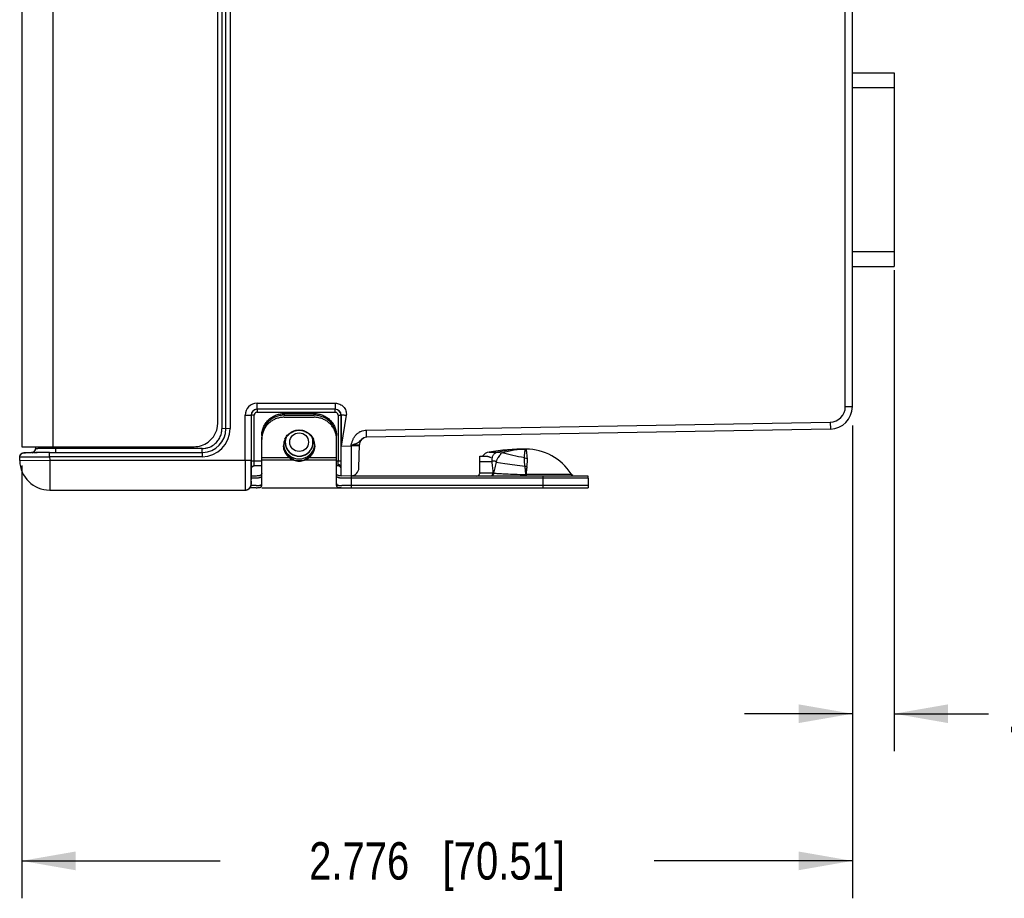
# Model space of a CAD drawing. Header units: inches. Extents: x 0 to 22, y 0 to 17.
# Tile 3 of 21: x 10.2 to 13.5, y 4 to 6.9. Entities that reach past the tile are written whole.
import ezdxf

# ---------------------------------------------------------------- set-up
doc = ezdxf.new("R2010")
doc.units = ezdxf.units.IN
doc.header["$LTSCALE"] = 1.21
doc.header["$MEASUREMENT"] = 0
doc.layers.get('0').update_dxf_attribs({"linetype": 'CONTINUOUS'})
doc.layers.add('DIMENSIONS', color=7, linetype='CONTINUOUS')
doc.styles.get("Standard").update_dxf_attribs({"font": 'txt', "width": 0.8})
doc.dimstyles.new('DIMSTYLE_1', dxfattribs={"dimtxt": 0.125, "dimasz": 0.18, "dimexe": 0.18, "dimexo": 0.0625, "dimgap": 0.09, "dimtad": 0, "dimtih": 1, "dimtoh": 1, "dimdec": 3, "dimzin": 4, "dimdsep": 46, "dimtxsty": 'STANDARD', "dimblk": '_FILLED', "dimblk1": '_FILLED', "dimblk2": '_FILLED', "dimcen": 0.09, "dimadec": 0, "dimazin": 0, "dimtp": 0.01, "dimtm": 0.01, "dimtfac": 1, "dimtdec": 3, "dimtofl": 0, "dimtmove": 0, "dimatfit": 3, "dimldrblk": '_FILLED', "dimfxl": 1, "dimtolj": 1, "dimtzin": 4, "dimarcsym": 0})

# ---------------------------------------------------------------- blocks, each defined once
blk = doc.blocks.new('_FILLED')
at = {"color": 0, "linetype": 'BYBLOCK'}
blk.add_solid([(0, 0), (-1, 0.174), (-1, -0.174)], dxfattribs=at)
blk = doc.blocks.new('*D5')
at = {"layer": 'DIMENSIONS', "color": 2, "linetype": 'CONTINUOUS'}
for p, q in [((13.0877, 6.0771), (13.0877, 4.4702)), ((12.9477, 5.5586), (12.9477, 4.4702)), ((12.9477, 4.5952), (12.5877, 4.5952)), ((13.0877, 4.5952), (13.4027, 4.5952))]:
    blk.add_line(p, q, dxfattribs=at)
at = {"layer": 'DIMENSIONS', "color": 2, "linetype": 'CONTINUOUS', "xscale": 0.18, "yscale": 0.18, "zscale": 0.18}
blk.add_blockref('_FILLED', (12.9477, 4.5952), dxfattribs=at)
at = {"layer": 'DIMENSIONS', "color": 2, "linetype": 'CONTINUOUS', "xscale": 0.18, "yscale": 0.18, "zscale": 0.18, "rotation": 180}
blk.add_blockref('_FILLED', (13.0877, 4.5952), dxfattribs=at)
at = {"layer": 'DIMENSIONS', "color": 2, "linetype": 'CONTINUOUS', "insert": (13.4652, 4.6577), "char_height": 0.125, "width": 1.125, "attachment_point": 1, "line_spacing_factor": 0.9}
blk.add_mtext('.140{\\Ftxt.shx;\\W1.000000;\\H0.125000; }[3.56]', dxfattribs=at)
blk = doc.blocks.new('*D6')
at = {"layer": 'DIMENSIONS', "color": 2, "linetype": 'CONTINUOUS'}
for p, q in [((12.9477, 5.5586), (12.9477, 3.9785)), ((10.1717, 5.4249), (10.1717, 3.9785)), ((10.1717, 4.1035), (10.8347, 4.1035)), ((12.9477, 4.1035), (12.2847, 4.1035))]:
    blk.add_line(p, q, dxfattribs=at)
at = {"layer": 'DIMENSIONS', "color": 2, "linetype": 'CONTINUOUS', "xscale": 0.18, "yscale": 0.18, "zscale": 0.18, "rotation": 180}
blk.add_blockref('_FILLED', (10.1717, 4.1035), dxfattribs=at)
at = {"layer": 'DIMENSIONS', "color": 2, "linetype": 'CONTINUOUS', "xscale": 0.18, "yscale": 0.18, "zscale": 0.18}
blk.add_blockref('_FILLED', (12.9477, 4.1035), dxfattribs=at)
at = {"layer": 'DIMENSIONS', "color": 2, "linetype": 'CONTINUOUS', "insert": (11.5597, 4.166), "char_height": 0.125, "width": 1.325, "attachment_point": 2, "line_spacing_factor": 0.9}
blk.add_mtext('2.776{\\Ftxt.shx;\\W1.000000;\\H0.125000; }[70.51]', dxfattribs=at)

msp = doc.modelspace()

# ---------------------------------------------------------------- linework, layer by layer
at = {"color": 7, "linetype": 'CONTINUOUS'}
for p, q in [((10.1717, 8.6664), (10.1717, 5.4874)), ((10.2752, 8.6664), (10.2752, 5.4874)), ((10.8273, 5.5674), (10.8273, 8.5864)), ((12.9477, 6.7363), (13.0877, 6.7363)), ((13.0877, 6.7363), (13.0877, 6.0896)), ((13.0877, 6.6863), (12.9477, 6.6863)), ((12.9477, 6.1396), (13.0877, 6.1396)), ((12.9477, 6.0896), (13.0877, 6.0896)), ((11.0487, 5.5856), (11.1487, 5.5856)), ((10.9737, 5.3572), (10.9737, 5.5117)), ((11.2237, 5.3572), (11.2237, 5.5117)), ((10.1717, 5.4874), (10.7474, 5.4874)), ((11.7334, 5.4692), (11.7644, 5.4692)), ((10.9737, 5.4438), (11.0813, 5.4438)), ((11.1161, 5.4438), (11.2237, 5.4438)), ((11.7022, 5.4554), (11.7243, 5.4554)), ((11.7022, 5.4004), (11.7022, 5.4554)), ((11.7023, 5.4004), (11.7022, 5.4004)), ((11.8551, 5.4089), (11.8537, 5.4208)), ((11.8556, 5.4037), (11.8551, 5.4089)), ((11.8578, 5.4037), (11.8568, 5.3942)), ((11.8588, 5.4129), (11.8578, 5.4037)), ((11.8599, 5.4216), (11.8588, 5.4129)), ((10.9555, 5.3824), (10.9388, 5.3824)), ((12.0647, 5.3824), (11.2387, 5.3824)), ((11.2737, 5.3504), (11.2737, 5.3824)), ((11.8567, 5.3933), (11.8566, 5.3942)), ((11.8568, 5.3942), (11.8567, 5.3933)), ((11.9147, 5.3504), (11.9147, 5.3824)), ((12.0647, 5.3824), (12.0647, 5.3504)), ((10.9555, 5.3504), (10.9348, 5.3504)), ((10.9737, 5.3504), (12.0647, 5.3504))]:
    msp.add_line(p, q, dxfattribs=at)
at = {"color": 6, "linetype": 'CONTINUOUS'}
for p, q in [((10.8407, 8.6063), (10.8407, 5.5475)), ((10.8541, 5.5476), (10.8541, 8.6062)), ((10.8679, 8.6062), (10.8679, 5.5476)), ((12.9477, 5.6211), (12.9477, 8.5327)), ((12.9241, 5.6211), (12.9241, 7.1228)), ((10.9581, 5.6324), (11.2194, 5.6324)), ((10.9581, 5.6124), (10.9581, 5.6324)), ((11.2194, 5.6324), (11.2194, 5.6124)), ((11.2194, 5.6124), (10.9581, 5.6124)), ((10.9587, 5.6124), (10.9587, 5.6024)), ((10.9587, 5.6024), (11.2188, 5.6024)), ((11.0487, 5.5982), (11.1487, 5.5982)), ((11.0487, 5.5982), (11.0487, 5.5926)), ((11.1487, 5.5926), (11.1487, 5.5982)), ((11.2188, 5.6024), (11.2188, 5.6124)), ((12.9241, 5.6211), (12.9477, 5.6211)), ((10.9181, 5.5924), (10.9381, 5.5924)), ((10.9181, 5.4424), (10.9181, 5.5924)), ((10.9381, 5.5924), (10.9381, 5.4424)), ((10.9487, 5.5924), (10.9387, 5.5924)), ((10.9487, 5.4404), (10.9487, 5.5924)), ((11.0487, 5.5926), (11.1487, 5.5926)), ((11.2288, 5.5924), (11.2394, 5.5924)), ((11.2288, 5.5924), (11.2288, 5.4404)), ((11.2388, 5.4894), (11.2388, 5.5924)), ((11.2394, 5.5924), (11.2395, 5.4894)), ((11.2561, 5.5924), (11.2395, 5.4894)), ((11.324, 5.5427), (12.8736, 5.5697)), ((12.8736, 5.5697), (12.8741, 5.5461)), ((10.8679, 5.5476), (10.8407, 5.5475)), ((11.3244, 5.5191), (11.324, 5.5427)), ((12.8741, 5.5461), (11.3244, 5.5191)), ((10.9737, 5.5117), (10.9737, 5.5187)), ((11.2237, 5.5117), (11.2237, 5.5187)), ((10.2136, 5.4674), (10.2234, 5.4675)), ((10.2174, 5.4874), (10.2174, 5.4804)), ((10.2174, 5.4804), (10.2175, 5.4804)), ((10.2394, 5.4676), (10.2375, 5.4676)), ((10.2751, 5.4811), (10.2637, 5.4811)), ((10.2648, 5.4676), (10.7741, 5.4676)), ((10.2648, 5.4538), (10.2648, 5.4676)), ((10.285, 5.4811), (10.2751, 5.4811)), ((10.285, 5.4874), (10.285, 5.4811)), ((10.7744, 5.4813), (10.285, 5.4811)), ((10.7741, 5.4676), (10.7741, 5.4538)), ((10.8099, 5.476), (10.8097, 5.476)), ((11.2395, 5.4894), (11.2729, 5.49)), ((11.2729, 5.49), (11.2721, 5.39)), ((11.2729, 5.49), (11.273, 5.4932)), ((11.2999, 5.4895), (11.2729, 5.49)), ((11.273, 5.4932), (11.3, 5.4945)), ((11.2986, 5.4165), (11.3, 5.4945)), ((11.7638, 5.4691), (11.7764, 5.467)), ((11.8609, 5.4586), (11.86, 5.4656)), ((10.1648, 5.4528), (10.1697, 5.4531)), ((10.165, 5.4407), (10.1648, 5.4528)), ((10.165, 5.4407), (10.265, 5.4424)), ((10.7741, 5.4538), (10.2648, 5.4538)), ((10.2648, 5.4538), (10.265, 5.4424)), ((10.265, 5.4424), (10.9381, 5.4424)), ((10.265, 5.4424), (10.265, 5.3424)), ((10.9381, 5.4404), (10.9381, 5.4424)), ((10.9382, 5.4232), (10.9381, 5.4404)), ((10.9387, 5.4424), (10.9387, 5.4404)), ((10.9387, 5.4404), (10.9737, 5.4404)), ((10.9387, 5.4404), (10.9387, 5.4193)), ((10.9487, 5.4271), (10.9487, 5.4404)), ((10.9737, 5.4508), (11.0655, 5.4508)), ((11.132, 5.4508), (11.2237, 5.4508)), ((11.2237, 5.4404), (11.2388, 5.4404)), ((11.7422, 5.4365), (11.7042, 5.4365)), ((11.743, 5.4375), (11.7425, 5.4368)), ((11.7575, 5.4351), (11.7867, 5.4309)), ((11.8516, 5.4497), (11.8522, 5.4585)), ((10.9382, 5.4177), (10.9382, 5.4232)), ((10.9382, 5.4138), (10.9382, 5.4177)), ((10.9387, 5.4193), (10.9388, 5.4141)), ((10.9388, 5.414), (10.9388, 5.4141)), ((10.9388, 5.3724), (10.9388, 5.4141)), ((10.9393, 5.4167), (10.9394, 5.417)), ((10.9394, 5.417), (10.9418, 5.4205)), ((10.9411, 5.42), (10.9446, 5.4226)), ((10.9436, 5.4221), (10.9463, 5.4232)), ((10.9446, 5.4226), (10.9484, 5.4234)), ((10.9463, 5.4232), (10.9484, 5.4234)), ((10.9484, 5.4234), (10.9488, 5.4236)), ((10.9737, 5.4234), (10.9484, 5.4234)), ((10.9488, 5.4238), (10.9487, 5.4271)), ((11.2287, 5.4234), (11.2237, 5.4234)), ((11.2287, 5.4272), (11.2287, 5.4234)), ((11.7465, 5.3989), (11.7022, 5.3989)), ((10.9555, 5.3894), (10.9388, 5.3894)), ((10.9388, 5.3724), (10.9388, 5.3724)), ((10.9388, 5.3724), (10.9388, 5.3624)), ((11.2721, 5.39), (11.2387, 5.3894)), ((12.0647, 5.3894), (11.2721, 5.3894)), ((11.2737, 5.3824), (11.2737, 5.3894)), ((11.8144, 5.3955), (11.8178, 5.3954)), ((12.0074, 5.3942), (11.857, 5.3942)), ((11.857, 5.3942), (11.857, 5.39)), ((11.9147, 5.3824), (11.9147, 5.3894)), ((12.0647, 5.3824), (12.0647, 5.3894)), ((10.265, 5.3424), (10.9188, 5.3424)), ((10.9555, 5.3574), (10.9382, 5.3574)), ((12.0647, 5.3574), (11.2419, 5.3574))]:
    msp.add_line(p, q, dxfattribs=at)
for points in [[(10.2174, 5.4804), (10.2174, 5.4794), (10.2164, 5.4752), (10.2143, 5.4717), (10.2114, 5.469), (10.2084, 5.4675), (10.2082, 5.4674)], [(10.9388, 5.414), (10.9392, 5.4164), (10.9411, 5.42)], [(10.9188, 5.3424), (10.9217, 5.3426), (10.9244, 5.3432), (10.927, 5.3441), (10.9293, 5.3453), (10.9313, 5.3468), (10.9331, 5.3484), (10.9347, 5.3502), (10.936, 5.3521), (10.937, 5.3541), (10.9379, 5.3562), (10.9384, 5.3585), (10.9388, 5.3619), (10.9388, 5.3627)], [(10.9188, 5.3424), (10.9222, 5.3427), (10.9254, 5.3435), (10.9282, 5.3448)]]:
    msp.add_lwpolyline(points, dxfattribs=at)
msp.add_circle((11.0987, 5.5024), 0.0312, dxfattribs=at)
for centre, radius, start, end in [((10.9581, 5.5924), 0.04, 89.9999, 179.9979), ((10.9581, 5.5924), 0.02, 89.9965, 179.9965), ((10.9586, 5.5924), 0.02, 95.5558, 180), ((11.0487, 5.5231), 0.0751, 90.0003, 90.8146), ((11.1487, 5.5231), 0.0751, 89.1852, 89.9997), ((11.2188, 5.5924), 0.02, 360, 89.9463), ((11.2193, 5.5924), 0.02, 0.1153, 89.9678), ((12.8727, 5.6211), 0.0514, 271, 360), ((12.8727, 5.6211), 0.075, 271, 360), ((10.7741, 5.5476), 0.0938, 270.0196, 359.996), ((10.7739, 5.5476), 0.08, 271.7475, 359.9867), ((10.7751, 5.5476), 0.079, 358.4318, 359.997), ((11.0988, 5.4884), 0.053, 70.4331, 109.5462), ((11.046, 5.5187), 0.0722, 175.6543, 179.993), ((11.097, 5.4902), 0.0503, 166.2443, 176.0788), ((11.0976, 5.4901), 0.0509, 149.7136, 166.2342), ((11.0987, 5.5024), 0.047, 161.971, 18.7764), ((11.0987, 5.5024), 0.0462, 160.1208, 19.8734), ((11.0999, 5.4901), 0.0509, 13.7358, 30.2646), ((11.1005, 5.4902), 0.0503, 3.9161, 13.7256), ((11.1515, 5.5187), 0.0722, 0.007, 4.3457), ((11.2805, 5.5245), 0.0277, 298.8221, 301.8163), ((11.3249, 5.4941), 0.025, 91.0029, 179), ((11.3249, 5.4933), 0.0258, 93.3147, 112.9803), ((10.1784, 5.4532), 0.0135, 119.6, 152.0685), ((10.1967, 4.9073), 0.56, 91.0599, 91.3223), ((10.2073, 4.3333), 1.1341, 90.6821, 91.06), ((10.231, 2.4288), 3.0387, 90.3269, 90.7003), ((10.2036, 5.4806), 0.014, 283.0428, 296.8746), ((10.2038, 5.4802), 0.0135, 296.9323, 329.1967), ((10.2577, -1.6286), 7.0961, 90.16288, 90.35169), ((10.2631, -3.0639), 8.5315, 89.98862, 90.2668), ((10.2653, -4.5451), 10.0127, 90.0027, 90.1482), ((10.7741, 5.5466), 0.0791, 270.0031, 271.7614), ((10.7746, 5.5472), 0.0659, 287.9358, 306.0707), ((11.0974, 5.4902), 0.0507, 176.076, 179.9984), ((11.1, 5.4902), 0.0507, 0.0016, 3.9188), ((11.7392, 5.4347), 0.035, 99.4651, 143.2415), ((11.8567, 4.7294), 0.75, 90, 99.4651), ((11.8571, 5.0473), 0.4322, 90.0444, 102.4804), ((11.7696, 5.322), 0.1452, 86.8317, 87.3151), ((11.8567, 5.3009), 0.1785, 32.3949, 90), ((10.265, 5.4424), 0.1, 181, 270), ((10.7231, 5.4355), 0.5057, 359.0658, 359.4853), ((10.1279, 5.4403), 1.1009, 359.5111, 0.0047), ((12.0993, 5.7214), 0.4458, 219.6678, 219.9415), ((11.8618, 5.5079), 0.0591, 260.0662, 270.0367), ((11.5728, 5.4269), 0.2898, 4.3406, 6.2948), ((15.3764, 5.4254), 4.4382, 180.1499, 180.6167), ((10.9485, 5.4141), 0.00966, 119.2495, 157.8029), ((10.9489, 5.4137), 0.0102, 90.1889, 99.9694), ((11.2287, 5.4134), 0.01, 0, 90), ((11.2716, 5.417), 0.027, 271, 359), ((11.7696, 6.1425), 0.744, 268.2169, 268.3794), ((11.8664, 5.4954), 0.0741, 259.9648, 264.9596), ((11.6923, 5.3994), 0.01, 270.0002, 341.3658), ((11.935, 8.5389), 3.1457, 267.864, 268.5683), ((10.9188, 5.3624), 0.02, 270.0039, 0.0012)]:
    msp.add_arc(centre, radius, start, end, dxfattribs=at)
at = {"color": 7, "linetype": 'CONTINUOUS'}
for centre, radius, start, end in [((10.7473, 5.5674), 0.08, 287.8811, 0.0125), ((11.046, 5.5117), 0.0722, 175.6543, 179.993), ((11.0467, 5.5117), 0.0729, 174.5322, 175.6594), ((11.0471, 5.5116), 0.0733, 170.1946, 174.5295), ((11.0969, 5.492), 0.0501, 155.5422, 180.023), ((11.1004, 5.4921), 0.0503, 11.585, 24.4483), ((11.1, 5.492), 0.0507, 2.3923, 11.6029), ((11.1504, 5.5116), 0.0733, 5.4705, 9.8054), ((11.1508, 5.5117), 0.0729, 4.3405, 5.4678), ((11.1515, 5.5117), 0.0722, 0.007, 4.3457), ((10.7473, 5.5677), 0.0803, 270.046, 287.8343), ((11.0966, 5.492), 0.0498, 180.0231, 182.0441), ((11.0976, 5.4977), 0.0509, 188.2654, 204.9953), ((11.0979, 5.4979), 0.0512, 205.075, 228.1637), ((11.0996, 5.4979), 0.0512, 311.8611, 334.9495), ((11.0999, 5.4977), 0.0509, 335.0291, 351.7355), ((11.1006, 5.492), 0.0502, 359.9773, 2.3782), ((11.1009, 5.492), 0.0499, 357.9579, 359.9768), ((11.0987, 5.4989), 0.0525, 228.2398, 311.7849), ((11.0987, 5.4936), 0.0528, 250.763, 289.237), ((11.6842, 5.4004), 0.018, 346.614, 360), ((11.4084, 5.3602), 0.4494, 7.7601, 7.9668), ((11.4645, 5.3681), 0.3927, 7.7152, 7.9517), ((11.4788, 5.37), 0.3783, 5.8977, 7.7182), ((11.3979, 5.3617), 0.4597, 5.2497, 5.8992), ((11.3923, 5.361), 0.4653, 4.0909, 5.2682), ((13.1383, 5.5345), 1.2893, 185.8215, 186.2489), ((12.2361, 5.3685), 0.3799, 174.6758, 176.1199), ((12.2464, 5.3677), 0.3902, 173.357, 174.7078), ((12.2496, 5.3671), 0.3935, 172.0391, 173.3198), ((11.8647, 5.2674), 0.193, 39.7067, 42.1666)]:
    msp.add_arc(centre, radius, start, end, dxfattribs=at)
at = {"color": 6, "linetype": 'CONTINUOUS'}
msp.add_ellipse((11.2387, 5.4894), major_axis=(0, 0.1), ratio=0.008726, start_param=-3.041273, end_param=-1.570644, dxfattribs=at)
for points, knots in [([(11.2194, 5.6324), (11.2244, 5.6324), (11.2322, 5.6308), (11.2412, 5.6259), (11.2471, 5.6209), (11.2518, 5.6147), (11.2551, 5.6077), (11.2567, 5.6001), (11.2565, 5.5949), (11.2561, 5.5924)], [0, 0, 0, 0, 0.249039, 0.374302, 0.499399, 0.624509, 0.749681, 0.875188, 1, 1, 1, 1]), ([(10.9587, 5.6024), (10.958, 5.6024), (10.9567, 5.6022), (10.9548, 5.6017), (10.9531, 5.6008), (10.9515, 5.5995), (10.9503, 5.598), (10.9494, 5.5962), (10.9488, 5.5944), (10.9487, 5.5931), (10.9487, 5.5924)], [0, 0, 0, 0, 0.124556, 0.249713, 0.374771, 0.500001, 0.62523, 0.750287, 0.875444, 1, 1, 1, 1]), ([(10.9737, 5.5243), (10.9737, 5.5291), (10.9745, 5.5363), (10.9768, 5.5456), (10.9801, 5.5546), (10.9858, 5.5653), (10.995, 5.5765), (11.0063, 5.5857), (11.017, 5.5915), (11.0261, 5.5948), (11.0355, 5.5973), (11.0428, 5.5981), (11.0477, 5.5981)], [0, 0, 0, 0, 0.123924, 0.186141, 0.248371, 0.372785, 0.497547, 0.622682, 0.748144, 0.811102, 0.87416, 1, 1, 1, 1]), ([(11.1498, 5.5981), (11.1547, 5.5981), (11.162, 5.5973), (11.1714, 5.5948), (11.1805, 5.5915), (11.1912, 5.5857), (11.2025, 5.5765), (11.2117, 5.5653), (11.2174, 5.5546), (11.2207, 5.5456), (11.223, 5.5363), (11.2237, 5.5291), (11.2237, 5.5243)], [0, 0, 0, 0, 0.12584, 0.188899, 0.251856, 0.377319, 0.502454, 0.627216, 0.751629, 0.813859, 0.876077, 1, 1, 1, 1]), ([(11.2288, 5.5924), (11.2288, 5.5931), (11.2287, 5.5944), (11.2281, 5.5962), (11.2272, 5.598), (11.226, 5.5995), (11.2244, 5.6008), (11.2227, 5.6017), (11.2208, 5.6022), (11.2195, 5.6024), (11.2188, 5.6024)], [0, 0, 0, 0, 0.124556, 0.249713, 0.374772, 0.500001, 0.62523, 0.750287, 0.875444, 1, 1, 1, 1]), ([(11.0487, 5.5926), (11.0441, 5.5926), (11.0347, 5.5917), (11.0212, 5.5879), (11.0086, 5.5816), (10.9974, 5.5732), (10.988, 5.5628), (10.9808, 5.551), (10.9759, 5.5379), (10.9743, 5.5288), (10.974, 5.5242)], [0, 0, 0, 0, 0.125759, 0.251642, 0.377138, 0.502305, 0.627141, 0.751601, 0.875887, 1, 1, 1, 1]), ([(11.2235, 5.5242), (11.2232, 5.5288), (11.2216, 5.5379), (11.2167, 5.551), (11.2094, 5.5628), (11.2001, 5.5732), (11.1889, 5.5816), (11.1763, 5.5879), (11.1628, 5.5917), (11.1534, 5.5926), (11.1487, 5.5926)], [0, 0, 0, 0, 0.124113, 0.2484, 0.372859, 0.497695, 0.622863, 0.748359, 0.874241, 1, 1, 1, 1]), ([(11.2394, 5.5924), (11.2394, 5.5925), (11.2395, 5.5927), (11.2398, 5.5929), (11.2402, 5.5931), (11.2408, 5.5932), (11.2415, 5.5934), (11.2423, 5.5935), (11.2433, 5.5935), (11.2448, 5.5936), (11.247, 5.5935), (11.2499, 5.5932), (11.2529, 5.5927), (11.2551, 5.5925), (11.2561, 5.5924)], [0, 0, 0, 0, 0.015298, 0.034843, 0.061254, 0.095411, 0.137555, 0.187659, 0.24534, 0.310026, 0.458104, 0.627308, 0.810835, 1, 1, 1, 1]), ([(10.8134, 5.494), (10.8176, 5.497), (10.8233, 5.5024), (10.8296, 5.5106), (10.8336, 5.5174), (10.8367, 5.5246), (10.839, 5.532), (10.8403, 5.5397), (10.8407, 5.5449), (10.8407, 5.5475)], [0, 0, 0, 0, 0.249644, 0.37469, 0.499751, 0.624829, 0.749971, 0.875131, 1, 1, 1, 1]), ([(11.0537, 5.5157), (11.0567, 5.5209), (11.0647, 5.5303), (11.0754, 5.5363), (11.0811, 5.5383)], [0, 0, 0, 0, 0.498705, 1, 1, 1, 1]), ([(11.1164, 5.5383), (11.1221, 5.5363), (11.1328, 5.5303), (11.1408, 5.5209), (11.1438, 5.5157)], [0, 0, 0, 0, 0.501295, 1, 1, 1, 1]), ([(11.273, 5.4932), (11.2737, 5.4963), (11.2753, 5.5026), (11.278, 5.5102), (11.2808, 5.516), (11.2842, 5.5215), (11.2892, 5.5278), (11.2966, 5.5341), (11.3051, 5.5389), (11.3144, 5.5419), (11.3208, 5.5426), (11.324, 5.5427)], [0, 0, 0, 0, 0.12499, 0.250052, 0.312585, 0.375138, 0.500137, 0.625111, 0.75008, 0.875038, 1, 1, 1, 1]), ([(11.273, 5.4932), (11.2749, 5.4936), (11.2787, 5.4946), (11.2842, 5.4963), (11.2893, 5.498), (11.2924, 5.4994), (11.2939, 5.5002)], [0, 0, 0, 0, 0.27183, 0.53474, 0.778438, 1, 1, 1, 1]), ([(11.2951, 5.5009), (11.2961, 5.5015), (11.2979, 5.5029), (11.3001, 5.5049), (11.3018, 5.5067), (11.3035, 5.5086), (11.3049, 5.5101), (11.3059, 5.511)], [0, 0, 0, 0, 0.229476, 0.466484, 0.592363, 0.723486, 1, 1, 1, 1]), ([(11.3059, 5.511), (11.3065, 5.5116), (11.3092, 5.514), (11.3123, 5.516), (11.3149, 5.517)], [0, 0, 0, 0, 0.243456, 1, 1, 1, 1]), ([(10.1662, 5.459), (10.1666, 5.4598), (10.1675, 5.4613), (10.1692, 5.4632), (10.1709, 5.4645), (10.1724, 5.4654), (10.1735, 5.4659), (10.1746, 5.4662), (10.1755, 5.4665), (10.1762, 5.4667), (10.1768, 5.4668), (10.1773, 5.4668), (10.1778, 5.4669), (10.1784, 5.4669), (10.1794, 5.467), (10.1812, 5.467), (10.1827, 5.4671), (10.1838, 5.4671)], [0, 0, 0, 0, 0.125168, 0.249578, 0.37328, 0.435218, 0.496126, 0.55228, 0.599536, 0.636574, 0.665199, 0.687209, 0.704363, 0.731384, 0.784618, 0.844571, 1, 1, 1, 1]), ([(10.2141, 5.4674), (10.2115, 5.4674), (10.2066, 5.4674), (10.2005, 5.4673), (10.1961, 5.4673), (10.1932, 5.4673), (10.1905, 5.4672), (10.1881, 5.4672), (10.1859, 5.4671), (10.184, 5.4671), (10.1824, 5.4671), (10.1812, 5.467), (10.1805, 5.467), (10.18, 5.467), (10.1796, 5.4669), (10.1792, 5.4669), (10.179, 5.4669), (10.1788, 5.4669), (10.1787, 5.4669), (10.1786, 5.4669), (10.1786, 5.4668), (10.1786, 5.4668)], [0, 0, 0, 0, 0.220616, 0.418563, 0.508168, 0.591067, 0.666964, 0.735594, 0.79669, 0.849987, 0.895221, 0.932258, 0.94772, 0.961158, 0.972583, 0.982006, 0.989437, 0.994891, 0.998388, 0.999418, 1, 1, 1, 1]), ([(10.2155, 5.4733), (10.2161, 5.4744), (10.2171, 5.4767), (10.2175, 5.4792), (10.2175, 5.4804)], [0, 0, 0, 0, 0.501698, 1, 1, 1, 1]), ([(10.2637, 5.4811), (10.2605, 5.4811), (10.2542, 5.481), (10.2466, 5.481), (10.2409, 5.4809), (10.2371, 5.4809), (10.2335, 5.4809), (10.2303, 5.4808), (10.2274, 5.4808), (10.2248, 5.4807), (10.2229, 5.4807), (10.2216, 5.4806), (10.2207, 5.4806), (10.22, 5.4806), (10.2193, 5.4806), (10.2188, 5.4805), (10.2183, 5.4805), (10.2179, 5.4805), (10.2177, 5.4805), (10.2176, 5.4804), (10.2175, 5.4804), (10.2175, 5.4804), (10.2174, 5.4804), (10.2174, 5.4804)], [0, 0, 0, 0, 0.211036, 0.405027, 0.494231, 0.577561, 0.654541, 0.724692, 0.787559, 0.842806, 0.890141, 0.91075, 0.929271, 0.945668, 0.959922, 0.972021, 0.981954, 0.989713, 0.995289, 0.997259, 0.998686, 0.99958, 1, 1, 1, 1]), ([(10.285, 5.4811), (10.285, 5.4802), (10.285, 5.4785), (10.285, 5.4759), (10.2849, 5.4736), (10.2849, 5.4718), (10.2848, 5.4705), (10.2848, 5.4697), (10.2848, 5.469), (10.2847, 5.4684), (10.2847, 5.468), (10.2846, 5.4677), (10.2846, 5.4675), (10.2846, 5.4674), (10.2845, 5.4674), (10.2845, 5.4674)], [0, 0, 0, 0, 0.193466, 0.380991, 0.553951, 0.705146, 0.770933, 0.829327, 0.8797, 0.921583, 0.954711, 0.978847, 0.993808, 0.997882, 1, 1, 1, 1]), ([(10.7739, 5.4675), (10.7739, 5.4675), (10.7739, 5.4675), (10.774, 5.4676), (10.774, 5.4678), (10.7741, 5.4681), (10.7741, 5.4686), (10.7741, 5.4692), (10.7742, 5.4699), (10.7742, 5.4707), (10.7743, 5.4719), (10.7743, 5.4737), (10.7744, 5.4761), (10.7744, 5.4786), (10.7744, 5.4804), (10.7744, 5.4813)], [0, 0, 0, 0, 0.002096, 0.006128, 0.020979, 0.044992, 0.078006, 0.119801, 0.170109, 0.228418, 0.294128, 0.44533, 0.618587, 0.806385, 1, 1, 1, 1]), ([(10.7744, 5.4813), (10.7779, 5.4813), (10.7848, 5.4819), (10.7916, 5.4835), (10.7949, 5.4845)], [0, 0, 0, 0, 0.499525, 1, 1, 1, 1]), ([(11.0655, 5.4508), (11.0626, 5.4532), (11.0586, 5.4572), (11.0543, 5.4634), (11.0507, 5.47), (11.0476, 5.4789), (11.0467, 5.4864), (11.0467, 5.4902)], [0, 0, 0, 0, 0.250667, 0.376215, 0.501474, 0.750913, 1, 1, 1, 1]), ([(11.1507, 5.4902), (11.1507, 5.4864), (11.1499, 5.4789), (11.1468, 5.47), (11.1432, 5.4634), (11.1389, 5.4572), (11.1349, 5.4532), (11.132, 5.4508)], [0, 0, 0, 0, 0.249089, 0.498528, 0.623787, 0.749334, 1, 1, 1, 1]), ([(11.7644, 5.4692), (11.763, 5.469), (11.7603, 5.4683), (11.7563, 5.4668), (11.7526, 5.4647), (11.7494, 5.4621), (11.7468, 5.459), (11.7449, 5.4555), (11.7437, 5.4516), (11.7432, 5.449), (11.7431, 5.4476)], [0, 0, 0, 0, 0.1281, 0.256674, 0.385601, 0.512007, 0.634512, 0.755039, 0.875761, 1, 1, 1, 1]), ([(11.7722, 5.4627), (11.7715, 5.4619), (11.7702, 5.4602), (11.7674, 5.4565), (11.7645, 5.4524), (11.7618, 5.448), (11.7592, 5.4431), (11.7574, 5.4393), (11.7562, 5.4368)], [0, 0, 0, 0, 0.10156, 0.212402, 0.456686, 0.587879, 0.723446, 1, 1, 1, 1]), ([(11.7764, 5.467), (11.7757, 5.4665), (11.7742, 5.4651), (11.7729, 5.4635), (11.7722, 5.4627)], [0, 0, 0, 0, 0.455183, 1, 1, 1, 1]), ([(11.7777, 5.467), (11.7905, 5.471), (11.8167, 5.4773), (11.8435, 5.4794), (11.8567, 5.4794)], [0, 0, 0, 0, 0.504296, 1, 1, 1, 1]), ([(11.8516, 5.4497), (11.8387, 5.4525), (11.8197, 5.4567), (11.795, 5.4625), (11.7833, 5.4655), (11.7777, 5.467)], [0, 0, 0, 0, 0.522014, 0.768738, 1, 1, 1, 1]), ([(11.8522, 5.4585), (11.8523, 5.4601), (11.8526, 5.4631), (11.853, 5.4674), (11.8534, 5.471), (11.8538, 5.4739), (11.8543, 5.476), (11.8547, 5.4773), (11.8551, 5.4781), (11.8554, 5.4786), (11.8558, 5.4791), (11.8563, 5.4793), (11.8566, 5.4794), (11.8567, 5.4794)], [0, 0, 0, 0, 0.220087, 0.412393, 0.576372, 0.711922, 0.819281, 0.862702, 0.899635, 0.930595, 0.956478, 0.978828, 1, 1, 1, 1]), ([(11.86, 5.4656), (11.8598, 5.4667), (11.8595, 5.4687), (11.859, 5.4715), (11.8586, 5.4738), (11.8581, 5.4758), (11.8577, 5.4773), (11.8574, 5.4784), (11.8571, 5.479), (11.8569, 5.4793), (11.8568, 5.4794), (11.8567, 5.4794)], [0, 0, 0, 0, 0.226987, 0.425467, 0.594996, 0.735122, 0.845452, 0.925858, 0.976535, 0.991201, 1, 1, 1, 1]), ([(10.1664, 5.4595), (10.1659, 5.4585), (10.1651, 5.4563), (10.1648, 5.454), (10.1648, 5.4528)], [0, 0, 0, 0, 0.501757, 1, 1, 1, 1]), ([(10.1648, 5.4529), (10.1648, 5.4534), (10.1649, 5.4555), (10.1655, 5.4576), (10.1662, 5.459)], [0, 0, 0, 0, 0.249683, 1, 1, 1, 1]), ([(10.1697, 5.4531), (10.1717, 5.4531), (10.1764, 5.4532), (10.1886, 5.4534), (10.208, 5.4536), (10.2349, 5.4537), (10.2545, 5.4538), (10.2648, 5.4538)], [0, 0, 0, 0, 0.063183, 0.149386, 0.382012, 0.675112, 1, 1, 1, 1]), ([(10.9181, 5.4424), (10.9181, 5.4359), (10.9181, 5.4262), (10.9182, 5.4135), (10.9182, 5.4043), (10.9182, 5.3954), (10.9182, 5.387), (10.9183, 5.3792), (10.9183, 5.3719), (10.9184, 5.3654), (10.9184, 5.3603), (10.9185, 5.3567), (10.9185, 5.3543), (10.9185, 5.3521), (10.9186, 5.3501), (10.9186, 5.3483), (10.9186, 5.3468), (10.9187, 5.3455), (10.9187, 5.3445), (10.9187, 5.3439), (10.9187, 5.3435), (10.9187, 5.3432), (10.9188, 5.3429), (10.9188, 5.3427), (10.9188, 5.3425), (10.9188, 5.3425), (10.9188, 5.3424), (10.9188, 5.3424), (10.9188, 5.3424)], [0, 0, 0, 0, 0.194902, 0.290226, 0.382681, 0.471377, 0.555514, 0.634295, 0.706987, 0.772904, 0.831366, 0.857614, 0.881798, 0.903865, 0.923762, 0.941436, 0.956833, 0.969915, 0.980662, 0.985155, 0.989057, 0.992366, 0.99508, 0.997199, 0.998719, 0.999643, 0.999886, 1, 1, 1, 1]), ([(11.0655, 5.4508), (11.0678, 5.4489), (11.0728, 5.4455), (11.081, 5.4418), (11.0897, 5.4396), (11.0957, 5.4391), (11.0987, 5.4391)], [0, 0, 0, 0, 0.249228, 0.498927, 0.74927, 1, 1, 1, 1]), ([(11.0987, 5.4391), (11.1017, 5.4391), (11.1077, 5.4396), (11.1165, 5.4418), (11.1247, 5.4455), (11.1297, 5.4489), (11.132, 5.4508)], [0, 0, 0, 0, 0.25073, 0.501074, 0.750772, 1, 1, 1, 1]), ([(11.7422, 5.4365), (11.7432, 5.4303), (11.7448, 5.4178), (11.746, 5.4052), (11.7465, 5.3989)], [0, 0, 0, 0, 0.497543, 1, 1, 1, 1]), ([(11.7431, 5.4476), (11.743, 5.4468), (11.7426, 5.4434), (11.7427, 5.44), (11.743, 5.4375)], [0, 0, 0, 0, 0.243833, 1, 1, 1, 1]), ([(11.7562, 5.4368), (11.756, 5.437), (11.7555, 5.4375), (11.7547, 5.438), (11.7538, 5.4383), (11.753, 5.4386), (11.7521, 5.4389), (11.751, 5.4392), (11.749, 5.4394), (11.7463, 5.4394), (11.744, 5.4387), (11.7433, 5.4378)], [0, 0, 0, 0, 0.06925, 0.137555, 0.205314, 0.271496, 0.336138, 0.39968, 0.524581, 0.763739, 1, 1, 1, 1]), ([(11.7575, 5.4351), (11.7565, 5.4322), (11.7546, 5.4263), (11.7522, 5.4172), (11.7502, 5.408), (11.7491, 5.4019), (11.7486, 5.3988)], [0, 0, 0, 0, 0.250154, 0.500137, 0.750059, 1, 1, 1, 1]), ([(11.7867, 5.4309), (11.7976, 5.4295), (11.8198, 5.4266), (11.8421, 5.4238), (11.8535, 5.4224)], [0, 0, 0, 0, 0.488083, 1, 1, 1, 1]), ([(11.8535, 5.4224), (11.8531, 5.425), (11.8527, 5.4287), (11.8521, 5.4336), (11.8517, 5.4381), (11.8514, 5.4435), (11.8515, 5.4477), (11.8516, 5.4497)], [0, 0, 0, 0, 0.278009, 0.411188, 0.539923, 0.781778, 1, 1, 1, 1]), ([(11.8599, 5.4216), (11.8602, 5.4241), (11.8607, 5.4278), (11.8612, 5.4326), (11.8616, 5.4361), (11.8618, 5.4394), (11.862, 5.4436), (11.8619, 5.4468), (11.8618, 5.4488)], [0, 0, 0, 0, 0.27545, 0.407071, 0.534452, 0.657471, 0.776082, 1, 1, 1, 1]), ([(10.9388, 5.4141), (10.9388, 5.4144), (10.9389, 5.4156), (10.9392, 5.4168), (10.9396, 5.4177)], [0, 0, 0, 0, 0.248537, 1, 1, 1, 1]), ([(10.9737, 5.3992), (10.9737, 5.3986), (10.9737, 5.3975), (10.9733, 5.3959), (10.9727, 5.3945), (10.9719, 5.3933), (10.9707, 5.3922), (10.9693, 5.3914), (10.9676, 5.3907), (10.9664, 5.3904), (10.9657, 5.3902)], [0, 0, 0, 0, 0.129791, 0.250204, 0.36433, 0.476422, 0.591618, 0.714936, 0.850199, 1, 1, 1, 1]), ([(11.2337, 5.4262), (11.2333, 5.4263), (11.2317, 5.4269), (11.23, 5.4272), (11.2287, 5.4272)], [0, 0, 0, 0, 0.245843, 1, 1, 1, 1]), ([(11.2387, 5.4194), (11.2387, 5.4201), (11.2385, 5.4215), (11.2375, 5.4234), (11.2358, 5.425), (11.2345, 5.4258), (11.2337, 5.4262)], [0, 0, 0, 0, 0.230026, 0.471024, 0.727012, 1, 1, 1, 1]), ([(11.7486, 5.3988), (11.7485, 5.3976), (11.7481, 5.3952), (11.7469, 5.3926), (11.7455, 5.391), (11.7444, 5.3901), (11.7432, 5.3895), (11.7423, 5.3894), (11.7419, 5.3894)], [0, 0, 0, 0, 0.292092, 0.560361, 0.681594, 0.794127, 0.89949, 1, 1, 1, 1]), ([(11.7454, 5.3941), (11.7457, 5.3948), (11.7462, 5.3964), (11.7464, 5.3981), (11.7465, 5.3989)], [0, 0, 0, 0, 0.492394, 1, 1, 1, 1]), ([(11.7486, 5.3988), (11.7535, 5.3985), (11.7637, 5.3979), (11.7857, 5.3968), (11.8027, 5.396), (11.8144, 5.3955)], [0, 0, 0, 0, 0.223763, 0.46759, 1, 1, 1, 1]), ([(10.9388, 5.3624), (10.9388, 5.3624), (10.9388, 5.3624), (10.9388, 5.3625), (10.9388, 5.3626), (10.9388, 5.3627), (10.9387, 5.363), (10.9387, 5.3635), (10.9387, 5.364), (10.9387, 5.3647), (10.9386, 5.3655), (10.9386, 5.3664), (10.9386, 5.3674), (10.9385, 5.369), (10.9385, 5.3713), (10.9385, 5.3743), (10.9384, 5.3765), (10.9384, 5.3777)], [0, 0, 0, 0, 0.00185, 0.005474, 0.010958, 0.018327, 0.038765, 0.066859, 0.102662, 0.146221, 0.19758, 0.256784, 0.323841, 0.398617, 0.570658, 0.771566, 1, 1, 1, 1]), ([(10.9657, 5.3902), (10.965, 5.3901), (10.9635, 5.3898), (10.9601, 5.3895), (10.9574, 5.3894), (10.9555, 5.3894)], [0, 0, 0, 0, 0.218806, 0.459148, 1, 1, 1, 1]), ([(10.9717, 5.36), (10.972, 5.3603), (10.9726, 5.3608), (10.9733, 5.3618), (10.9737, 5.363), (10.9737, 5.3638), (10.9737, 5.3642)], [0, 0, 0, 0, 0.259044, 0.50247, 0.744829, 1, 1, 1, 1]), ([(11.2237, 5.3642), (11.2237, 5.3638), (11.2238, 5.363), (11.2242, 5.3618), (11.2249, 5.3608), (11.2255, 5.3603), (11.2258, 5.36)], [0, 0, 0, 0, 0.255167, 0.497524, 0.74095, 1, 1, 1, 1]), ([(11.2318, 5.3902), (11.2311, 5.3904), (11.2299, 5.3907), (11.2283, 5.3913), (11.2269, 5.3922), (11.2261, 5.3928), (11.2257, 5.3932)], [0, 0, 0, 0, 0.285573, 0.54395, 0.779807, 1, 1, 1, 1]), ([(11.2384, 5.3895), (11.2372, 5.3895), (11.235, 5.3897), (11.2328, 5.39), (11.2318, 5.3902)], [0, 0, 0, 0, 0.530714, 1, 1, 1, 1]), ([(11.7393, 5.3894), (11.7399, 5.3894), (11.7412, 5.3896), (11.7429, 5.3906), (11.7444, 5.3921), (11.7451, 5.3934), (11.7454, 5.3941)], [0, 0, 0, 0, 0.224056, 0.461937, 0.719797, 1, 1, 1, 1]), ([(10.9555, 5.3574), (10.9574, 5.3574), (10.9607, 5.3575), (10.964, 5.3577), (10.9655, 5.358)], [0, 0, 0, 0, 0.540541, 1, 1, 1, 1]), ([(10.9655, 5.358), (10.9662, 5.3581), (10.9674, 5.3583), (10.9695, 5.3588), (10.9709, 5.3595), (10.9717, 5.36)], [0, 0, 0, 0, 0.296234, 0.560193, 1, 1, 1, 1]), ([(11.2258, 5.36), (11.2266, 5.3595), (11.228, 5.3588), (11.2302, 5.3583), (11.2321, 5.3579), (11.2343, 5.3577), (11.2376, 5.3574), (11.2401, 5.3574), (11.2419, 5.3574)], [0, 0, 0, 0, 0.175409, 0.280886, 0.399375, 0.531144, 0.675719, 1, 1, 1, 1])]:
    msp.add_open_spline(points, degree=3, knots=knots, dxfattribs=at)
at = {"color": 7, "linetype": 'CONTINUOUS'}
for points, knots in [([(11.0487, 5.5856), (11.0444, 5.5856), (11.0356, 5.5848), (11.0229, 5.5815), (11.0109, 5.576), (11.0001, 5.5685), (10.9908, 5.5593), (10.9846, 5.5504), (10.9805, 5.5427), (10.9772, 5.5347), (10.9755, 5.5284), (10.9748, 5.5241)], [0, 0, 0, 0, 0.125661, 0.251489, 0.376962, 0.502112, 0.626973, 0.751466, 0.813667, 0.875832, 1, 1, 1, 1]), ([(11.2227, 5.5241), (11.2219, 5.5284), (11.2203, 5.5347), (11.2169, 5.5427), (11.2129, 5.5504), (11.2067, 5.5593), (11.1974, 5.5685), (11.1866, 5.576), (11.1746, 5.5815), (11.1619, 5.5848), (11.1531, 5.5856), (11.1487, 5.5856)], [0, 0, 0, 0, 0.124168, 0.186333, 0.248534, 0.373027, 0.497888, 0.623038, 0.748511, 0.874339, 1, 1, 1, 1]), ([(11.0513, 5.5129), (11.0533, 5.5174), (11.0574, 5.5237), (11.0644, 5.5307), (11.0704, 5.5352), (11.0769, 5.5387), (11.0863, 5.5422), (11.0938, 5.5432), (11.0987, 5.5432)], [0, 0, 0, 0, 0.248273, 0.373063, 0.49814, 0.623557, 0.74935, 1, 1, 1, 1]), ([(11.0987, 5.5432), (11.1037, 5.5432), (11.1112, 5.5422), (11.1206, 5.5387), (11.1271, 5.5352), (11.1331, 5.5307), (11.1401, 5.5237), (11.1442, 5.5174), (11.1462, 5.5129)], [0, 0, 0, 0, 0.250652, 0.376447, 0.501863, 0.62694, 0.751729, 1, 1, 1, 1]), ([(11.0813, 5.4438), (11.0765, 5.4455), (11.0695, 5.4491), (11.0617, 5.4558), (11.0566, 5.4617), (11.0525, 5.4682), (11.0494, 5.4752), (11.0474, 5.4826), (11.0469, 5.4877), (11.0468, 5.4902)], [0, 0, 0, 0, 0.250795, 0.376456, 0.501659, 0.626507, 0.751121, 0.875615, 1, 1, 1, 1]), ([(11.1507, 5.4902), (11.1506, 5.4877), (11.15, 5.4826), (11.1481, 5.4752), (11.145, 5.4682), (11.1408, 5.4617), (11.1358, 5.4558), (11.1279, 5.4491), (11.121, 5.4455), (11.1161, 5.4438)], [0, 0, 0, 0, 0.124386, 0.24888, 0.373495, 0.498343, 0.623547, 0.749206, 1, 1, 1, 1]), ([(11.7243, 5.4554), (11.7247, 5.4554), (11.7266, 5.4554), (11.7285, 5.4551), (11.7299, 5.4548)], [0, 0, 0, 0, 0.239457, 1, 1, 1, 1]), ([(11.7299, 5.4548), (11.7303, 5.4547), (11.7322, 5.4543), (11.7341, 5.4536), (11.7355, 5.453)], [0, 0, 0, 0, 0.239553, 1, 1, 1, 1]), ([(11.7355, 5.453), (11.7359, 5.4528), (11.7378, 5.452), (11.7396, 5.4509), (11.7409, 5.45)], [0, 0, 0, 0, 0.240426, 1, 1, 1, 1]), ([(10.9657, 5.3832), (10.965, 5.3831), (10.9635, 5.3828), (10.9601, 5.3825), (10.9574, 5.3824), (10.9555, 5.3824)], [0, 0, 0, 0, 0.218806, 0.459148, 1, 1, 1, 1]), ([(10.9717, 5.3862), (10.9714, 5.3858), (10.9706, 5.3852), (10.9692, 5.3843), (10.9676, 5.3837), (10.9664, 5.3834), (10.9657, 5.3832)], [0, 0, 0, 0, 0.22019, 0.456047, 0.714425, 1, 1, 1, 1]), ([(11.2318, 5.3832), (11.2311, 5.3834), (11.2299, 5.3837), (11.2283, 5.3843), (11.2269, 5.3852), (11.2261, 5.3858), (11.2257, 5.3862)], [0, 0, 0, 0, 0.285573, 0.54395, 0.779807, 1, 1, 1, 1]), ([(11.2419, 5.3824), (11.2401, 5.3824), (11.2374, 5.3825), (11.234, 5.3828), (11.2325, 5.3831), (11.2318, 5.3832)], [0, 0, 0, 0, 0.540857, 0.781198, 1, 1, 1, 1]), ([(10.9555, 5.3504), (10.9573, 5.3504), (10.9599, 5.3504), (10.9632, 5.3507), (10.9654, 5.3509), (10.9673, 5.3513), (10.9694, 5.3518), (10.9709, 5.3525), (10.9717, 5.353)], [0, 0, 0, 0, 0.324297, 0.468875, 0.600643, 0.71913, 0.824603, 1, 1, 1, 1]), ([(10.9717, 5.353), (10.972, 5.3533), (10.9726, 5.3538), (10.9733, 5.3548), (10.9737, 5.356), (10.9737, 5.3568), (10.9737, 5.3572)], [0, 0, 0, 0, 0.259032, 0.502458, 0.744823, 1, 1, 1, 1]), ([(11.2237, 5.3572), (11.2237, 5.3566), (11.2239, 5.3554), (11.2248, 5.3538), (11.2264, 5.3526), (11.2285, 5.3517), (11.2312, 5.351), (11.2343, 5.3506), (11.238, 5.3504), (11.2406, 5.3504), (11.2419, 5.3504)], [0, 0, 0, 0, 0.084216, 0.16535, 0.254068, 0.359251, 0.485729, 0.635365, 0.807503, 1, 1, 1, 1])]:
    msp.add_open_spline(points, degree=3, knots=knots, dxfattribs=at)
at = {"color": 6, "linetype": 'CONTINUOUS'}
msp.add_open_spline([(10.9439, 5.4225), (10.9449, 5.4231), (10.946, 5.4235), (10.9471, 5.4237)], degree=3, dxfattribs=at)

# ---------------------------------------------------------------- dimensions: what is measured, and where the dimension line sits
at = {"layer": 'DIMENSIONS', "color": 2, "linetype": 'CONTINUOUS'}
dim = msp.add_linear_dim(base=(12.9477, 4.5952), p1=(13.0877, 6.0771), p2=(12.9477, 5.5586), angle=180, dimstyle='DIMSTYLE_1', dxfattribs=at)
dim.commit()
dim.dimension.update_dxf_attribs({"geometry": '*D5', "text_midpoint": (14.0277, 4.5952), "dimtype": 160})
dim = msp.add_linear_dim(base=(12.9477, 4.1035), p1=(10.1717, 5.4249), p2=(12.9477, 5.5586), dimstyle='DIMSTYLE_1', dxfattribs=at)
dim.commit()
dim.dimension.update_dxf_attribs({"geometry": '*D6', "text_midpoint": (11.4097, 4.1035), "dimtype": 160})

doc.saveas('drawing.dxf')
